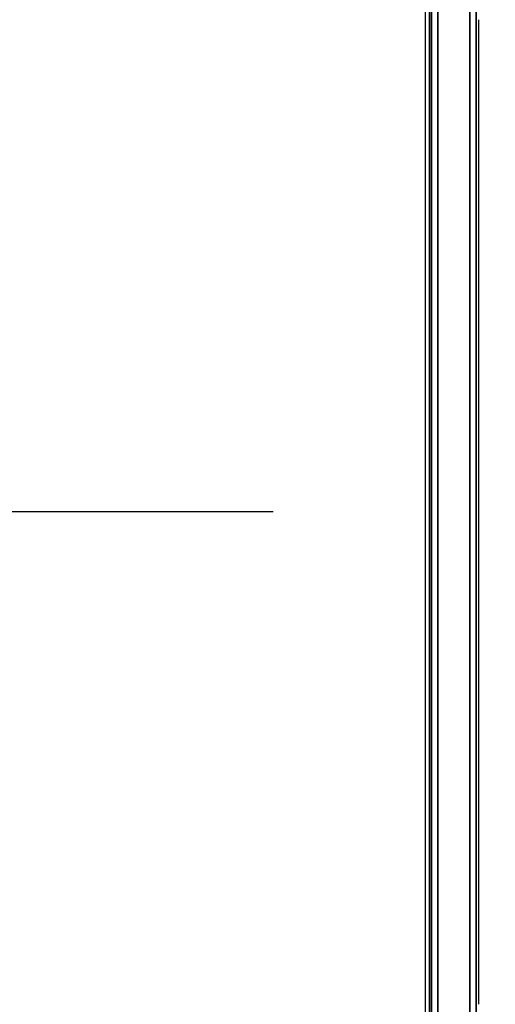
# Model space of a CAD drawing. Header units: millimetres. Extents: x -11430 to 11430, y -488 to 4365.
# Tile 60 of 95: x 1268 to 1305, y 2704 to 2782. Entities that reach past the tile are written whole.
import ezdxf

# ---------------------------------------------------------------- set-up
doc = ezdxf.new("R2010")
doc.units = ezdxf.units.MM
doc.header["$LTSCALE"] = 15
for name, color, linetype, lineweight in [('_Sichtbarkanten', 7, 'Continuous', 25), ('Bemaßung (ISO)', 7, 'Continuous', 25), ('Sichtbar schmal (ISO)', 7, 'Continuous', 35)]:
    doc.layers.add(name, color=color, linetype=linetype, lineweight=lineweight)
doc.styles.add('Notiztext (ISO)', font='verdana.ttf')
doc.dimstyles.new('wedi USA', dxfattribs={"dimscale": 15, "dimtxt": 2.5, "dimasz": 4, "dimexe": 2, "dimexo": 0.8, "dimgap": 0.3, "dimtad": 1, "dimdec": 1, "dimrnd": 1e-08, "dimtxsty": 'Notiztext (ISO)', "dimcen": 0.09, "dimclrd": 7, "dimclre": 7, "dimclrt": 256, "dimadec": 0, "dimazin": 2, "dimtfac": 0.6, "dimtmove": 0, "dimatfit": 3, "dimfxl": 1, "dimtolj": 1, "dimlwd": -1, "dimlwe": -1, "dimarcsym": 0})

# ---------------------------------------------------------------- blocks, each defined once
blk = doc.blocks.new('*D112')
at = {"layer": 'Bemaßung (ISO)', "color": 7, "transparency": 16777216}
for p, q in [((1287.751, 2743.095), (805.315, 2743.095)), ((835.315, 2193.495), (835.315, 2683.095)), ((1115.051, 2133.495), (805.315, 2133.495))]:
    blk.add_line(p, q, dxfattribs=at)
for points in [[(825.315, 2683.095), (845.315, 2683.095), (835.315, 2743.095)], [(825.315, 2193.495), (845.315, 2193.495), (835.315, 2133.495)]]:
    blk.add_solid(points, dxfattribs=at)
at = {"layer": 'Defpoints', "color": 0, "transparency": 16777216}
for p in [(835.315, 2743.095), (1299.751, 2743.095), (1127.051, 2133.495)]:
    blk.add_point(p, dxfattribs=at)
at = {"layer": 'Bemaßung (ISO)', "transparency": 16777216, "insert": (781.755, 2308.735), "char_height": 37.5, "attachment_point": 1, "rotation": 90, "style": 'Notiztext (ISO)'}
blk.add_mtext('\\A1;609,6 [24]"', dxfattribs=at)
blk = doc.blocks.new('*D115')
at = {"layer": 'Bemaßung (ISO)', "color": 7, "transparency": 16777216}
for p, q in [((1293.259, 3092.426), (930.259, 3092.426)), ((960.259, 2453.763), (960.259, 3032.426)), ((1293.259, 2393.763), (930.259, 2393.763))]:
    blk.add_line(p, q, dxfattribs=at)
for points in [[(950.259, 3032.426), (970.259, 3032.426), (960.259, 3092.426)], [(950.259, 2453.763), (970.259, 2453.763), (960.259, 2393.763)]]:
    blk.add_solid(points, dxfattribs=at)
at = {"layer": 'Defpoints', "color": 0, "transparency": 16777216}
for p in [(960.259, 3092.426), (1305.259, 3092.426), (1305.259, 2393.763)]:
    blk.add_point(p, dxfattribs=at)
at = {"layer": 'Bemaßung (ISO)', "transparency": 16777216, "insert": (906.948, 2568.173), "char_height": 37.5, "attachment_point": 1, "rotation": 90, "style": 'Notiztext (ISO)'}
blk.add_mtext('\\A1;\\fVerdana|b0|i0;\\H37.3096;700 [27 1/2]"', dxfattribs=at)

msp = doc.modelspace()

# ---------------------------------------------------------------- linework, layer by layer
at = {"layer": '_Sichtbarkanten'}
for p, q in [((1299.751, 2396.095), (1299.751, 3090.095)), ((1303.96, 2705.067), (1303.96, 2781.122))]:
    msp.add_line(p, q, dxfattribs=at)
for points, knots in [([(1303.96, 2781.122), (1303.96, 2781.211), (1303.96, 2781.298), (1303.961, 2781.461), (1303.962, 2781.532), (1303.965, 2781.661), (1303.966, 2781.714), (1303.969, 2781.805), (1303.971, 2781.836), (1303.973, 2781.85)], [0.0000001, 0.0000001, 0.0000001, 0.0000001, 0.02662, 0.02662, 0.0526303, 0.0526303, 0.0811356, 0.0811356, 0.116918, 0.116918, 0.116918, 0.116918]), ([(1303.973, 2704.34), (1303.971, 2704.353), (1303.969, 2704.383), (1303.966, 2704.472), (1303.965, 2704.524), (1303.962, 2704.653), (1303.962, 2704.724), (1303.96, 2704.888), (1303.96, 2704.976), (1303.96, 2705.067)], [0.000001, 0.000001, 0.000001, 0.000001, 0.0352646, 0.0352646, 0.0639978, 0.0639978, 0.0901445, 0.0901445, 0.1173426, 0.1173426, 0.1173426, 0.1173426])]:
    msp.add_open_spline(points, degree=3, knots=knots, dxfattribs=at)
at = {"layer": 'Sichtbar schmal (ISO)'}
for p, q in [((1300.076, 3090.61), (1300.076, 2395.579)), ((1300.242, 2395.745), (1300.242, 3090.444)), ((1300.742, 3090.444), (1300.742, 2395.745)), ((1303.259, 2395.763), (1303.259, 3090.426)), ((1303.759, 3090.426), (1303.759, 2395.763))]:
    msp.add_line(p, q, dxfattribs=at)

# ---------------------------------------------------------------- dimensions: what is measured, and where the dimension line sits
at = {"layer": 'Bemaßung (ISO)', "color": 7}
for base, p1, p2, angle, text, override, picture, middle in [((960.259, 3092.426), (1305.259, 2393.763), (1305.259, 3092.426), 270, '\\fVerdana|b0|i0;\\H37.3096;<>"', {"dimgap": 0.3, "dimdec": 1, "dimlfac": 1.001914, "dimtol": 0, "dimlim": 0, "dimtp": 0, "dimtm": 0, "dimtdec": 2, "dimtofl": 0, "dimatfit": 1}, '*D115', (960.259, 2743.095)), ((835.315, 2743.095), (1127.051, 2133.495), (1299.751, 2743.095), 90, '<>"', {"dimgap": 0.3, "dimdec": 1, "dimtol": 0, "dimlim": 0, "dimtp": 0, "dimtm": 0, "dimtdec": 2, "dimtofl": 0, "dimatfit": 1}, '*D112', (835.315, 2456.972))]:
    dim = msp.add_linear_dim(base=base, p1=p1, p2=p2, angle=angle, text=text, dimstyle='wedi USA', override=override, dxfattribs=at)
    dim.commit()
    dim.dimension.update_dxf_attribs({"geometry": picture, "text_midpoint": middle, "dimtype": 160})

doc.saveas('drawing.dxf')
